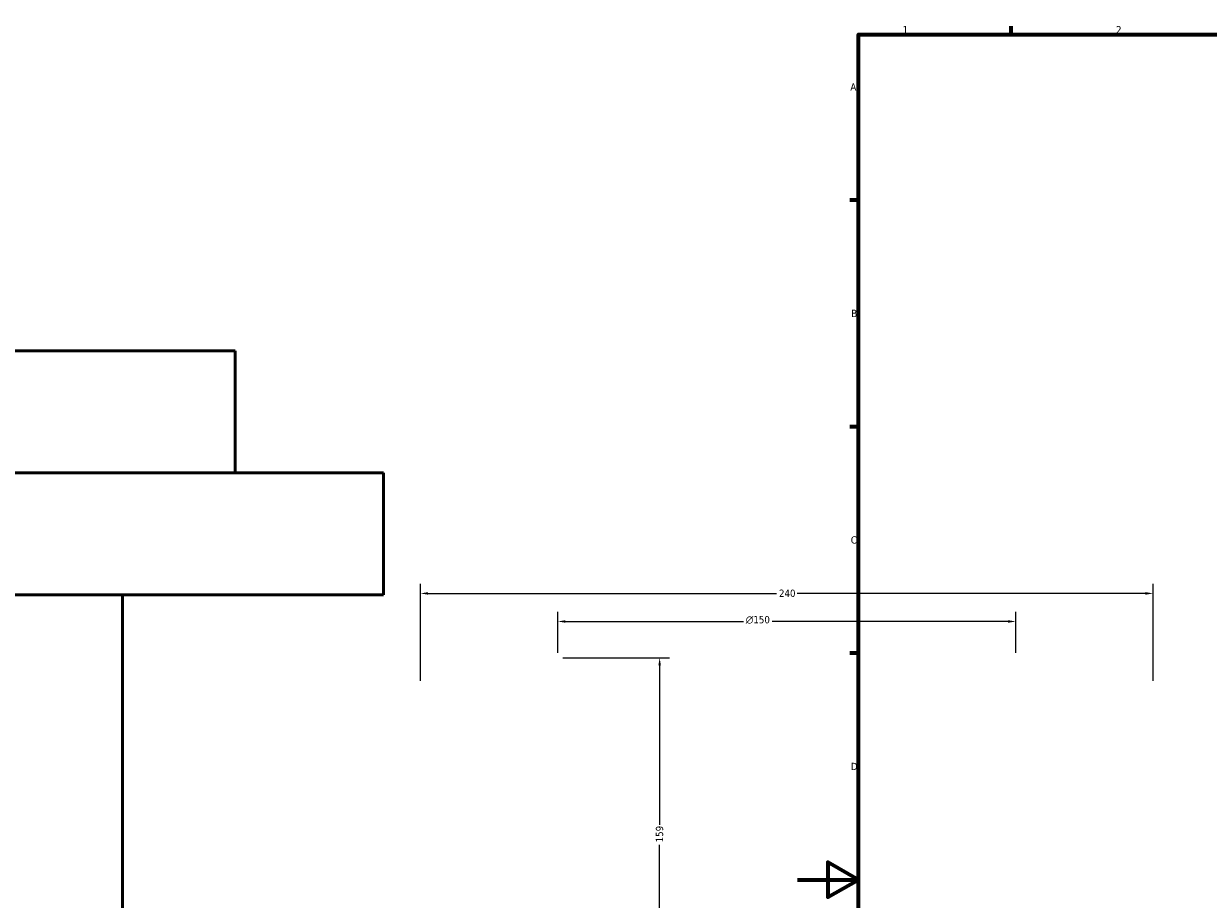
# Model space of a CAD drawing. Header units: millimetres. Extents: x -634 to 1183, y -305 to 935.
# Tile 3 of 12: x -253 to 135, y 291 to 578. Entities that reach past the tile are written whole.
import ezdxf

# ---------------------------------------------------------------- set-up
doc = ezdxf.new("R2010")
doc.units = ezdxf.units.MM
for name, color, linetype, lineweight in [('Border (ANSI)', 7, 'Continuous', 70), ('Dimension (ANSI)', 7, 'Continuous', 25), ('Visible (ANSI)', 7, 'Continuous', 50)]:
    doc.layers.add(name, color=color, linetype=linetype, lineweight=lineweight)
doc.styles.add('Note Text (ANSI)', font='tahoma.ttf')
doc.dimstyles.new('Default - mm (ANSI)', dxfattribs={"dimtxt": 2.4, "dimasz": 2.5, "dimexe": 3.175, "dimexo": 1.6002, "dimgap": 0.8, "dimtad": 0, "dimtoh": 1, "dimdec": 0, "dimrnd": 1e-08, "dimzin": 4, "dimdsep": 46, "dimtxsty": 'Note Text (ANSI)', "dimcen": 0.09, "dimdle": 10, "dimclrd": 256, "dimclre": 256, "dimclrt": 5, "dimadec": 1, "dimazin": 1, "dimtfac": 1.27, "dimtofl": 0, "dimtmove": 0, "dimatfit": 3, "dimfxl": 1, "dimtolj": 1, "dimtzin": 4, "dimlwd": -1, "dimlwe": -1, "dimarcsym": 0})

# ---------------------------------------------------------------- blocks, each defined once
blk = doc.blocks.new('Borders Default Border')
at = {"layer": 'Border (ANSI)'}
for p, q in [((70.08, 574), (70.08, 576.8)), ((20, 519.75), (17.2, 519.75)), ((20, 445.5), (17.2, 445.5)), ((20, 371.25), (17.2, 371.25))]:
    blk.add_line(p, q, dxfattribs=at)
at = {"layer": 'Border (ANSI)', "flags": 128}
for points in [[(20, 20), (20, 574), (821, 574), (821, 20), (20, 20)], [(0, 297), (20, 297), (10, 302.77), (10, 291.23), (20, 297)]]:
    blk.add_lwpolyline(points, dxfattribs=at)
at = {"layer": 'Border (ANSI)', "color": 5, "true_color": 0x0000ff, "char_height": 2.4, "attachment_point": 7, "style": 'Note Text (ANSI)'}
for s, insert in [('1', (34.5, 574.4)), ('2', (104.4, 574.4)), ('A', (17.38, 555.68)), ('B', (17.67, 481.43)), ('C', (17.51, 407.13)), ('D', (17.52, 332.93))]:
    blk.add_mtext(s, dxfattribs=dict(at, insert=insert))
blk = doc.blocks.new('*D10')
at = {"layer": 'Defpoints', "color": 0, "transparency": 16777216}
for p in [(116.54, 390.85), (-123.46, 360.53), (116.54, 360.53)]:
    blk.add_point(p, dxfattribs=at)
at = {"layer": 'Dimension (ANSI)', "transparency": 16777216}
for p, q in [((-123.46, 362.14), (-123.46, 394.02)), ((116.54, 362.14), (116.54, 394.02)), ((-120.96, 390.85), (-6.81, 390.85)), ((114.04, 390.85), (-0.11, 390.85))]:
    blk.add_line(p, q, dxfattribs=at)
for points in [[(-120.96, 391.26), (-120.96, 390.43), (-123.46, 390.85)], [(114.04, 391.26), (114.04, 390.43), (116.54, 390.85)]]:
    blk.add_solid(points, dxfattribs=at)
at = {"layer": 'Dimension (ANSI)', "color": 5, "transparency": 16777216, "insert": (-6.01, 392.1), "char_height": 2.4, "attachment_point": 1, "style": 'Note Text (ANSI)'}
blk.add_mtext('\\A1;240', dxfattribs=at)
blk = doc.blocks.new('*D11')
at = {"layer": 'Defpoints', "color": 0, "transparency": 16777216}
for p in [(71.54, 381.65), (-78.46, 369.73), (71.54, 369.73)]:
    blk.add_point(p, dxfattribs=at)
at = {"layer": 'Dimension (ANSI)', "transparency": 16777216}
for p, q in [((-78.46, 371.34), (-78.46, 384.82)), ((71.54, 371.34), (71.54, 384.82)), ((-75.96, 381.65), (-17.69, 381.65)), ((69.04, 381.65), (-8.23, 381.65))]:
    blk.add_line(p, q, dxfattribs=at)
for points in [[(-75.96, 382.06), (-75.96, 381.23), (-78.46, 381.65)], [(69.04, 382.06), (69.04, 381.23), (71.54, 381.65)]]:
    blk.add_solid(points, dxfattribs=at)
at = {"layer": 'Dimension (ANSI)', "color": 5, "transparency": 16777216, "insert": (-16.89, 383.45), "char_height": 2.4, "attachment_point": 1, "style": 'Note Text (ANSI)'}
blk.add_mtext('\\A1;{\\fAIGDT|b0|i0;\\H2.4000;\\ln}\\fTahoma|b0|i0;\\H2.4000;150', dxfattribs=at)
blk = doc.blocks.new('*D12')
at = {"layer": 'Defpoints', "color": 0, "transparency": 16777216}
for p in [(-78.46, 369.73), (-45.11, 210.35), (-5.38, 210.35)]:
    blk.add_point(p, dxfattribs=at)
at = {"layer": 'Dimension (ANSI)', "transparency": 16777216}
for p, q in [((-76.86, 369.73), (-41.93, 369.73)), ((-45.11, 367.23), (-45.11, 314.96)), ((-45.11, 212.85), (-45.11, 308.46)), ((-6.98, 210.35), (-48.28, 210.35))]:
    blk.add_line(p, q, dxfattribs=at)
for points in [[(-45.53, 367.23), (-44.69, 367.23), (-45.11, 369.73)], [(-45.53, 212.85), (-44.69, 212.85), (-45.11, 210.35)]]:
    blk.add_solid(points, dxfattribs=at)
at = {"layer": 'Dimension (ANSI)', "color": 5, "transparency": 16777216, "insert": (-46.36, 309.26), "char_height": 2.4, "attachment_point": 1, "rotation": 90, "style": 'Note Text (ANSI)'}
blk.add_mtext('\\A1;159', dxfattribs=at)

msp = doc.modelspace()

# ---------------------------------------------------------------- linework, layer by layer
at = {"layer": 'Visible (ANSI)'}
for p, q in [((-184.1, 470.41), (-554.1, 470.41)), ((-184.1, 430.41), (-184.1, 470.41)), ((-135.6, 430.41), (-602.6, 430.41)), ((-135.6, 390.41), (-135.6, 430.41)), ((-135.6, 390.41), (-602.6, 390.41)), ((-221.1, 210.41), (-221.1, 390.41))]:
    msp.add_line(p, q, dxfattribs=at)

# ---------------------------------------------------------------- block references
msp.add_blockref('Borders Default Border', (0, 0))

# ---------------------------------------------------------------- dimensions: what is measured, and where the dimension line sits
at = {"layer": 'Dimension (ANSI)'}
for base, p1, p2, angle, picture, middle in [((116.54, 390.85), (-123.46, 360.53), (116.54, 360.53), 180, '*D10', (-3.46, 390.85)), ((-45.11, 210.35), (-78.46, 369.73), (-5.38, 210.35), 90, '*D12', (-45.11, 311.71))]:
    dim = msp.add_linear_dim(base=base, p1=p1, p2=p2, angle=angle, dimstyle='Default - mm (ANSI)', override={"dimgap": 0.8, "dimtoh": 0, "dimdec": 0, "dimtol": 0, "dimlim": 0, "dimtp": 0, "dimtm": 0, "dimtdec": 2, "dimatfit": 1}, dxfattribs=at)
    dim.commit()
    dim.dimension.update_dxf_attribs({"geometry": picture, "text_midpoint": middle, "dimtype": 160})
dim = msp.add_linear_dim(base=(71.54, 381.65), p1=(-78.46, 369.73), p2=(71.54, 369.73), angle=180, text='{\\fAIGDT|b0|i0;\\H2.4000;\\ln}\\fTahoma|b0|i0;\\H2.4000;<>', dimstyle='Default - mm (ANSI)', override={"dimgap": 0.8, "dimtoh": 0, "dimdec": 0, "dimtol": 0, "dimlim": 0, "dimtp": 0, "dimtm": 0, "dimtdec": 2, "dimatfit": 1}, dxfattribs=at)
dim.commit()
dim.dimension.update_dxf_attribs({"geometry": '*D11', "text_midpoint": (-12.96, 381.65), "dimtype": 160})

doc.saveas('drawing.dxf')
